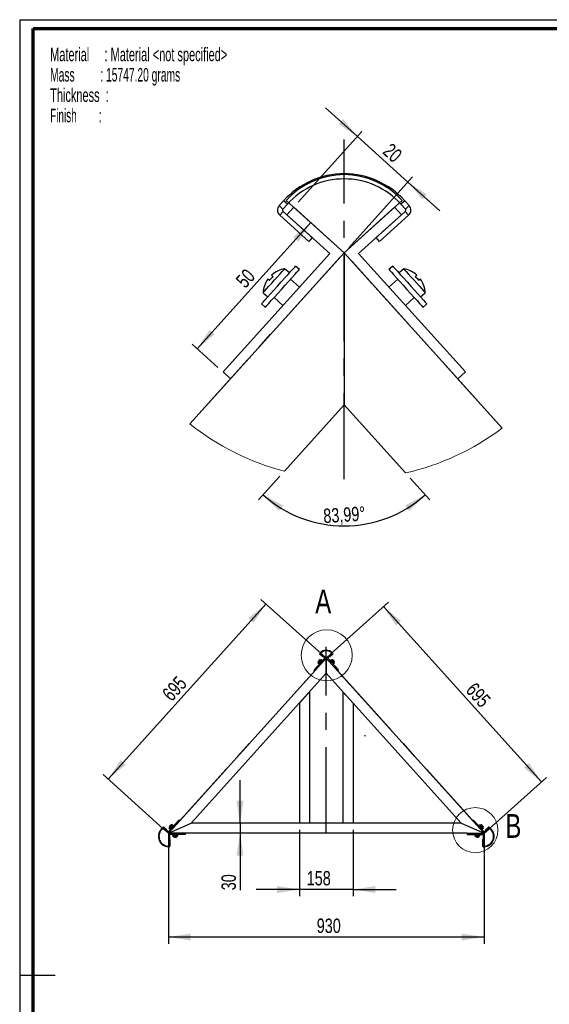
# Paper-space layout 'Sub assem Frame' of a CAD drawing. Header units: millimetres. Extents: x 7 to 203, y 7 to 289.
# Tile 4 of 6: x 7 to 85, y 144 to 289. Entities that reach past the tile are written whole.
import ezdxf

# ---------------------------------------------------------------- set-up
doc = ezdxf.new("R2010")
doc.units = ezdxf.units.MM
doc.header["$PDSIZE"] = -1
doc.linetypes.add('CENTERX2', pattern=[20.32, 12.7, -2.54, 2.54, -2.54])
for name, color, linetype in [('FORMAT', 7, 'Continuous'), ('LAYER2', 7, 'Continuous'), ('LOGO', 7, 'Continuous')]:
    doc.layers.add(name, color=color, linetype=linetype)
doc.styles.add('SLDTEXTSTYLE1', font='TXT', dxfattribs={"width": 0.75})
doc.styles.add('SLDTEXTSTYLE7', font='TXT', dxfattribs={"width": 0.605})
doc.styles.add('SLDTEXTSTYLE8', font='TXT', dxfattribs={"width": 0.549})
doc.styles.add('SLDTEXTSTYLE9', font='TXT', dxfattribs={"width": 0.565172})
doc.dimstyles.new('SLDDIMSTYLE10', dxfattribs={"dimtxt": 2.116667, "dimasz": 3.302, "dimexe": 0, "dimexo": 0.0625, "dimgap": 0.529167, "dimtad": 1, "dimlfac": 2, "dimrnd": 1e-09, "dimzin": 12, "dimdsep": 46, "dimtxsty": 'SLDTEXTSTYLE1', "dimsah": 1, "dimcen": 0.09, "dimadec": 0, "dimazin": 3, "dimtfac": 1, "dimtofl": 0, "dimtmove": 0, "dimatfit": 3, "dimfxl": 1, "dimfrac": 2, "dimtolj": 1, "dimtzin": 12, "dimarcsym": 0})
doc.dimstyles.new('SLDDIMSTYLE12', dxfattribs={"dimtxt": 2.116667, "dimasz": 3.302, "dimexe": 0, "dimexo": 0.0625, "dimgap": 0.529167, "dimtad": 1, "dimlfac": 2, "dimrnd": 1e-09, "dimzin": 12, "dimdsep": 46, "dimtxsty": 'SLDTEXTSTYLE1', "dimsah": 1, "dimcen": 0.09, "dimadec": 0, "dimazin": 3, "dimtfac": 1, "dimtmove": 0, "dimatfit": 0, "dimfxl": 1, "dimfrac": 2, "dimtolj": 1, "dimtzin": 12, "dimarcsym": 0})
doc.dimstyles.new('SLDDIMSTYLE16', dxfattribs={"dimtxt": 2.116667, "dimasz": 3.302, "dimexe": 0, "dimexo": 0.0625, "dimgap": 0.529167, "dimtad": 1, "dimlfac": 20, "dimrnd": 1e-09, "dimzin": 12, "dimdsep": 46, "dimtxsty": 'SLDTEXTSTYLE1', "dimsah": 1, "dimcen": 0.09, "dimadec": 0, "dimazin": 3, "dimtfac": 1, "dimtofl": 0, "dimtmove": 0, "dimatfit": 3, "dimfxl": 1, "dimfrac": 2, "dimtolj": 1, "dimtzin": 12, "dimarcsym": 0})
doc.dimstyles.new('SLDDIMSTYLE17', dxfattribs={"dimtxt": 2.116667, "dimasz": 3.302, "dimexe": 0, "dimexo": 0.0625, "dimgap": 0.529167, "dimtad": 1, "dimlfac": 20, "dimrnd": 1e-09, "dimzin": 12, "dimdsep": 46, "dimtxsty": 'SLDTEXTSTYLE1', "dimsah": 1, "dimcen": 0.09, "dimadec": 0, "dimazin": 3, "dimtfac": 1, "dimtmove": 0, "dimatfit": 0, "dimfxl": 1, "dimfrac": 2, "dimtolj": 1, "dimtzin": 12, "dimarcsym": 0})
doc.dimstyles.new('SLDDIMSTYLE18', dxfattribs={"dimtxt": 2.116667, "dimasz": 3.302, "dimexe": 0, "dimexo": 0.0625, "dimgap": 0.529167, "dimtad": 1, "dimdec": 4, "dimlfac": 2, "dimzin": 12, "dimdsep": 46, "dimtxsty": 'SLDTEXTSTYLE1', "dimsah": 1, "dimcen": 0.09, "dimazin": 3, "dimtfac": 1, "dimtofl": 0, "dimtmove": 0, "dimatfit": 3, "dimfxl": 1, "dimfrac": 2, "dimtolj": 1, "dimtzin": 12, "dimarcsym": 0})

# ---------------------------------------------------------------- blocks, each defined once
blk = doc.blocks.new('SW_NOTE_0_19')
at = {"layer": 'FORMAT', "color": 0, "char_height": 2, "attachment_point": 1}
for s, insert, style in [('Material     : Material <not specified>', (0, 2.58), 'SLDTEXTSTYLE7'), ('Mass         : 15747.20 grams', (0, -0.42), 'SLDTEXTSTYLE9'), ('Thickness  :', (0, -3.42), 'SLDTEXTSTYLE7'), ('Finish        :', (0, -6.42), 'SLDTEXTSTYLE8')]:
    blk.add_mtext(s, dxfattribs=dict(at, insert=insert, style=style))
blk = doc.blocks.new('_D_45')
at = {"layer": 'LOGO'}
for p, q in [((51.25, 195.62), (42.38, 203.6)), ((19.87, 177.11), (43.12, 202.93)), ((28, 169.79), (19.13, 177.77))]:
    blk.add_line(p, q, dxfattribs=at)
for points in [[(43.12, 202.93), (40.53, 200.82), (41.29, 200.14)], [(19.87, 177.11), (22.46, 179.22), (21.7, 179.9)]]:
    blk.add_solid(points, dxfattribs=at)
at = {"layer": 'LOGO', "insert": (27.66, 189.84), "char_height": 2.117, "attachment_point": 1, "rotation": 48.0051, "style": 'SLDTEXTSTYLE1'}
blk.add_mtext('695', dxfattribs=at)
blk = doc.blocks.new('_D_46')
at = {"layer": 'LOGO'}
for p, q in [((52.73, 195.62), (61.16, 203.2)), ((83.66, 176.7), (60.41, 202.53)), ((75.98, 169.79), (84.41, 177.37))]:
    blk.add_line(p, q, dxfattribs=at)
for points in [[(60.41, 202.53), (62.24, 199.74), (63, 200.42)], [(83.66, 176.7), (81.83, 179.5), (81.08, 178.82)]]:
    blk.add_solid(points, dxfattribs=at)
at = {"layer": 'LOGO', "insert": (73.98, 191.54), "char_height": 2.117, "attachment_point": 1, "rotation": 311.9949, "style": 'SLDTEXTSTYLE1'}
blk.add_mtext('695', dxfattribs=at)
blk = doc.blocks.new('_D_47')
at = {"layer": 'LOGO'}
for p, q in [((28.74, 168.12), (28.74, 152.84)), ((75.24, 168.12), (75.24, 152.84)), ((75.24, 153.84), (28.74, 153.84))]:
    blk.add_line(p, q, dxfattribs=at)
for points in [[(28.74, 153.84), (32.04, 153.33), (32.04, 154.34)], [(75.24, 153.84), (71.94, 154.34), (71.94, 153.33)]]:
    blk.add_solid(points, dxfattribs=at)
at = {"layer": 'LOGO', "insert": (50.59, 156.56), "char_height": 2.117, "attachment_point": 1, "style": 'SLDTEXTSTYLE1'}
blk.add_mtext('930', dxfattribs=at)
blk = doc.blocks.new('_D_48')
at = {"layer": 'LOGO'}
for p, q in [((48.04, 169.62), (48.04, 159.84)), ((55.94, 169.62), (55.94, 159.84)), ((48.04, 160.84), (41.69, 160.84)), ((55.94, 160.84), (48.04, 160.84)), ((55.94, 160.84), (62.29, 160.84))]:
    blk.add_line(p, q, dxfattribs=at)
for points in [[(48.04, 160.84), (44.74, 161.35), (44.74, 160.33)], [(55.94, 160.84), (59.24, 160.33), (59.24, 161.35)]]:
    blk.add_solid(points, dxfattribs=at)
at = {"layer": 'LOGO', "insert": (49.11, 163.57), "char_height": 2.117, "attachment_point": 1, "style": 'SLDTEXTSTYLE1'}
blk.add_mtext('158', dxfattribs=at)
blk = doc.blocks.new('_D_49')
at = {"layer": 'LOGO'}
for p, q in [((39.29, 170.62), (39.29, 176.97)), ((39.29, 170.62), (39.29, 169.12)), ((39.29, 169.12), (39.29, 160.73))]:
    blk.add_line(p, q, dxfattribs=at)
for points in [[(39.29, 170.62), (39.8, 173.92), (38.78, 173.92)], [(39.29, 169.12), (38.78, 165.82), (39.8, 165.82)]]:
    blk.add_solid(points, dxfattribs=at)
at = {"layer": 'LOGO', "insert": (36.56, 160.73), "char_height": 2.117, "attachment_point": 1, "rotation": 90, "style": 'SLDTEXTSTYLE1'}
blk.add_mtext('30', dxfattribs=at)
blk = doc.blocks.new('_D_50')
at = {"layer": 'LOGO'}
for p, q in [((32.99, 240.53), (49.71, 259.11)), ((36.04, 237.77), (32.24, 241.19))]:
    blk.add_line(p, q, dxfattribs=at)
for points in [[(49.71, 259.11), (47.13, 256.99), (47.88, 256.31)], [(32.99, 240.53), (35.57, 242.64), (34.82, 243.32)]]:
    blk.add_solid(points, dxfattribs=at)
at = {"layer": 'LOGO', "insert": (38.51, 250.74), "char_height": 2.117, "attachment_point": 1, "rotation": 48.0051, "style": 'SLDTEXTSTYLE1'}
blk.add_mtext('50', dxfattribs=at)
blk = doc.blocks.new('_D_51')
at = {"layer": 'LOGO'}
for p, q in [((56.58, 271.8), (51.86, 276.04)), ((47.87, 262.12), (57.25, 272.54)), ((64.01, 265.1), (56.58, 271.8)), ((55.3, 255.42), (64.68, 265.85)), ((64.01, 265.1), (68.73, 260.86))]:
    blk.add_line(p, q, dxfattribs=at)
for points in [[(56.58, 271.8), (54.47, 274.38), (53.79, 273.63)], [(64.01, 265.1), (66.13, 262.52), (66.81, 263.27)]]:
    blk.add_solid(points, dxfattribs=at)
at = {"layer": 'LOGO', "insert": (61.58, 270.97), "char_height": 2.117, "attachment_point": 1, "rotation": 318.0051, "style": 'SLDTEXTSTYLE1'}
blk.add_mtext('20', dxfattribs=at)
blk = doc.blocks.new('_D_52')
at = {"layer": 'LOGO'}
for p, q in [((45.17, 221.75), (42.03, 218.27)), ((64.33, 221.48), (67.23, 218.27))]:
    blk.add_line(p, q, dxfattribs=at)
blk.add_arc((54.63, 232.26), 17.83, 228.0051, 311.9949, dxfattribs=at)
for points in [[(42.7, 219.01), (45.04, 216.63), (45.65, 217.44)], [(66.56, 219.01), (63.61, 217.44), (64.21, 216.63)]]:
    blk.add_solid(points, dxfattribs=at)
at = {"layer": 'LOGO', "insert": (51.49, 216.94), "char_height": 2.117, "attachment_point": 1, "rotation": 3.5717, "style": 'SLDTEXTSTYLE1'}
blk.add_mtext('83,99°', dxfattribs=at)

psp = doc.layouts.new('Sub assem Frame')

# ---------------------------------------------------------------- linework, layer by layer
at = {"color": 7, "linetype": 'CENTERX2'}
for p, q in [((54.628105, 221.290857), (54.628105, 271.372572)), ((54.628105, 221.290857), (54.628105, 271.372572)), ((51.074046, 265.618496), (49.950168, 265.187033)), ((51.074046, 265.618496), (49.950168, 265.187033)), ((52.236872, 265.930109), (51.074046, 265.618496)), ((52.236872, 265.930109), (51.074046, 265.618496)), ((53.425901, 266.118452), (52.236872, 265.930109)), ((53.425901, 266.118452), (52.236872, 265.930109)), ((54.628105, 266.181462), (53.425901, 266.118452)), ((54.628105, 266.181462), (53.425901, 266.118452)), ((55.830309, 266.118452), (54.628105, 266.181462)), ((55.830309, 266.118452), (54.628105, 266.181462)), ((57.019339, 265.930109), (55.830309, 266.118452)), ((57.019339, 265.930109), (55.830309, 266.118452)), ((58.182164, 265.618496), (57.019339, 265.930109)), ((58.182164, 265.618496), (57.019339, 265.930109)), ((59.306042, 265.187033), (58.182164, 265.618496)), ((59.306042, 265.187033), (58.182164, 265.618496)), ((48.877553, 264.640436), (47.867956, 263.98471)), ((48.877553, 264.640436), (47.867956, 263.98471)), ((49.950168, 265.187033), (48.877553, 264.640436)), ((49.950168, 265.187033), (48.877553, 264.640436)), ((60.378657, 264.640436), (59.306042, 265.187033)), ((60.378657, 264.640436), (59.306042, 265.187033)), ((61.388254, 263.98471), (60.378657, 264.640436)), ((61.388254, 263.98471), (60.378657, 264.640436)), ((46.932441, 263.227031), (46.081258, 262.375713)), ((46.932441, 263.227031), (46.081258, 262.375713)), ((47.867956, 263.98471), (46.932441, 263.227031)), ((47.867956, 263.98471), (46.932441, 263.227031)), ((62.32377, 263.227031), (61.388254, 263.98471)), ((62.32377, 263.227031), (61.388254, 263.98471)), ((63.174952, 262.375713), (62.32377, 263.227031)), ((63.174952, 262.375713), (62.32377, 263.227031)), ((54.628105, 254.681468), (46.081258, 262.375713)), ((54.628105, 254.681468), (46.081258, 262.375713)), ((54.628105, 254.681468), (63.174952, 262.375713)), ((54.628105, 254.681468), (63.174952, 262.375713)), ((31.908007, 229.443744), (54.628105, 254.681468)), ((31.908007, 229.443744), (54.628105, 254.681468)), ((77.900301, 228.830472), (54.628105, 254.681468)), ((77.900301, 228.830472), (54.628105, 254.681468)), ((51.989219, 169.120816), (51.989219, 196.61627)), ((51.989219, 169.120816), (51.989219, 196.61627)), ((28.739219, 169.120816), (51.989219, 194.947159)), ((28.739219, 169.120816), (51.989219, 194.947159)), ((75.239219, 169.120816), (51.989219, 194.947159)), ((75.239219, 169.120816), (51.989219, 194.947159)), ((57.784435, 183.408234), (57.692222, 183.591841)), ((57.784435, 183.408234), (57.692222, 183.591841))]:
    psp.add_line(p, q, dxfattribs=at)
at = {"color": 7, "linetype": 'Continuous', "lineweight": 25}
for p, q in [((45.709656, 262.33659), (45.059126, 261.613973)), ((45.059126, 261.613973), (45.616529, 261.112169)), ((46.267059, 261.834786), (45.616529, 261.112169)), ((46.267059, 261.834786), (45.709656, 262.33659)), ((46.192467, 260.257304), (47.196064, 261.372112)), ((54.628105, 254.681468), (47.196064, 261.372112)), ((54.628105, 254.681468), (62.060146, 261.372112)), ((63.063744, 260.257304), (62.060146, 261.372112)), ((63.546554, 262.33659), (62.989151, 261.834786)), ((63.639681, 261.112169), (62.989151, 261.834786)), ((64.197084, 261.613973), (63.546554, 262.33659)), ((63.639681, 261.112169), (64.197084, 261.613973)), ((45.635064, 260.759108), (45.133265, 260.2017)), ((45.133265, 260.2017), (49.406689, 256.354578)), ((45.635064, 260.759108), (49.908487, 256.911986)), ((52.509702, 254.570253), (46.192467, 260.257304)), ((56.746509, 254.570253), (63.063744, 260.257304)), ((59.347723, 256.911986), (63.621147, 260.759108)), ((59.849521, 256.354578), (64.122945, 260.2017)), ((64.122945, 260.2017), (63.621147, 260.759108)), ((49.908487, 256.911986), (49.406689, 256.354578)), ((59.849521, 256.354578), (59.347723, 256.911986)), ((36.78668, 237.10496), (52.509702, 254.570253)), ((37.901487, 236.101359), (54.628105, 254.681468)), ((71.354724, 236.101359), (54.628105, 254.681468)), ((54.628105, 254.681468), (54.628105, 232.262112)), ((72.46953, 237.10496), (56.746509, 254.570253)), ((48.031037, 252.2109), (47.473634, 252.712697)), ((61.782576, 252.712697), (61.225173, 252.2109)), ((46.55367, 251.69079), (45.864685, 252.311044)), ((63.391526, 252.311044), (62.702541, 251.69079)), ((48.043695, 249.609366), (46.743088, 250.780233)), ((62.513123, 250.780233), (61.212516, 249.609366)), ((42.686628, 248.780825), (43.375613, 248.160571)), ((65.880598, 248.160571), (66.569583, 248.780825)), ((42.455648, 247.138664), (43.013051, 246.636868)), ((44.301001, 248.067536), (45.601609, 246.896677)), ((63.654602, 246.896677), (64.95521, 248.067536)), ((66.243159, 246.636868), (66.800562, 247.138664)), ((37.901487, 236.101359), (36.78668, 237.10496)), ((71.354724, 236.101359), (72.46953, 237.10496)), ((31.90801, 229.443744), (37.901487, 236.101359)), ((77.900297, 228.830472), (71.354724, 236.101359)), ((45.83555, 222.495251), (54.628105, 232.262112)), ((63.663001, 222.226054), (54.628105, 232.262112)), ((50.205077, 193.189508), (51.777379, 194.936038)), ((50.316557, 193.089149), (51.989219, 194.947159)), ((50.771974, 194.192879), (51.273772, 194.750282)), ((50.795072, 194.357095), (51.112877, 194.710117)), ((50.813862, 194.457913), (50.815387, 194.45654)), ((50.827714, 194.142699), (51.329512, 194.700102)), ((50.868665, 194.559948), (50.890657, 194.54015)), ((50.940836, 194.595891), (50.918845, 194.615688)), ((51.016106, 194.679501), (51.014581, 194.680874)), ((51.097374, 195.712671), (51.032321, 195.640409)), ((51.032321, 195.640409), (51.088062, 195.59023)), ((51.089915, 195.554923), (51.039735, 195.499183)), ((51.039735, 195.499183), (51.467078, 195.11447)), ((51.153115, 195.662491), (51.088062, 195.59023)), ((51.089915, 195.554923), (51.517258, 195.170211)), ((51.153115, 195.662491), (51.097374, 195.712671)), ((51.181776, 194.648092), (51.112877, 194.710117)), ((51.145655, 195.504743), (51.246015, 195.616224)), ((51.777379, 194.936038), (51.145655, 195.504743)), ((51.330778, 194.439949), (51.200718, 194.557036)), ((51.989219, 194.947159), (51.246015, 195.616224)), ((51.329512, 194.700102), (51.273772, 194.750282)), ((51.517258, 195.170211), (51.467078, 195.11447)), ((51.989219, 194.947159), (52.732423, 195.616224)), ((53.661881, 193.089149), (51.989219, 194.947159)), ((51.989219, 194.947159), (51.989219, 192.705223)), ((52.20106, 194.936038), (52.832783, 195.504743)), ((53.773362, 193.189508), (52.20106, 194.936038)), ((52.461181, 195.170211), (52.888523, 195.554923)), ((52.511361, 195.11447), (52.461181, 195.170211)), ((52.511361, 195.11447), (52.938703, 195.499183)), ((52.777721, 194.557036), (52.64766, 194.439949)), ((52.704666, 194.750282), (52.648926, 194.700102)), ((52.648926, 194.700102), (53.150725, 194.142699)), ((52.704666, 194.750282), (53.206465, 194.192879)), ((52.832783, 195.504743), (52.732423, 195.616224)), ((52.865561, 194.710117), (52.796663, 194.648092)), ((52.881064, 195.712671), (52.825324, 195.662491)), ((52.890377, 195.59023), (52.825324, 195.662491)), ((52.865561, 194.710117), (53.183367, 194.357095)), ((52.946117, 195.640409), (52.881064, 195.712671)), ((52.938703, 195.499183), (52.888523, 195.554923)), ((52.890377, 195.59023), (52.946117, 195.640409)), ((52.963857, 194.680874), (52.962332, 194.679501)), ((53.059593, 194.615688), (53.037602, 194.595891)), ((53.087782, 194.54015), (53.109773, 194.559948)), ((53.163052, 194.45654), (53.164577, 194.457913)), ((30.411881, 170.978826), (50.316557, 193.089149)), ((50.316557, 193.089149), (50.205077, 193.189508)), ((50.771974, 194.192879), (50.827714, 194.142699)), ((50.795072, 194.357095), (50.86397, 194.29507)), ((50.956509, 194.285766), (51.08657, 194.16868)), ((52.891869, 194.16868), (53.02193, 194.285766)), ((53.114469, 194.29507), (53.183367, 194.357095)), ((53.150725, 194.142699), (53.206465, 194.192879)), ((53.661881, 193.089149), (53.773362, 193.189508)), ((73.566557, 170.978826), (53.661881, 193.089149)), ((32.107873, 170.620816), (51.989219, 192.705223)), ((71.870566, 170.620816), (51.989219, 192.705223)), ((48.039219, 188.317522), (49.539219, 189.983738)), ((49.539219, 189.983738), (49.539219, 170.620816)), ((54.439219, 189.983738), (54.439219, 170.620816)), ((55.939219, 188.317522), (54.439219, 189.983738)), ((48.039219, 188.317522), (48.039219, 170.620816)), ((55.939219, 188.317522), (55.939219, 170.620816)), ((27.671657, 169.691139), (27.949588, 169.999867)), ((27.727398, 169.64096), (28.005328, 169.949687)), ((28.005328, 169.949687), (27.949588, 169.999867)), ((28.096375, 169.901361), (27.996015, 169.78988)), ((28.739219, 169.120816), (27.996015, 169.78988)), ((28.090814, 170.007281), (28.040635, 169.951541)), ((28.040635, 169.951541), (28.467977, 169.566829)), ((28.090814, 170.007281), (28.518157, 169.622569)), ((28.728098, 169.332656), (28.096375, 169.901361)), ((30.300401, 171.079186), (28.728098, 169.332656)), ((30.411881, 170.978826), (28.739219, 169.120816)), ((28.739219, 169.120816), (32.107873, 170.620816)), ((28.860103, 169.852944), (29.361902, 170.410347)), ((28.860103, 169.852944), (28.915843, 169.802764)), ((28.883201, 170.01716), (29.201007, 170.370182)), ((28.883201, 170.01716), (28.952099, 169.955135)), ((28.901991, 170.117978), (28.903516, 170.116605)), ((28.915843, 169.802764), (29.417642, 170.360167)), ((28.956795, 170.220013), (28.978786, 170.200215)), ((29.028966, 170.255956), (29.006975, 170.275753)), ((29.044638, 169.945831), (29.174699, 169.828745)), ((29.104236, 170.339566), (29.102711, 170.340939)), ((29.269905, 170.308157), (29.201007, 170.370182)), ((29.418908, 170.100014), (29.288847, 170.217101)), ((29.417642, 170.360167), (29.361902, 170.410347)), ((30.411881, 170.978826), (30.300401, 171.079186)), ((71.870566, 170.620816), (32.107873, 170.620816)), ((49.539219, 170.620816), (48.039219, 170.620816)), ((55.939219, 170.620816), (54.439219, 170.620816)), ((71.870566, 170.620816), (75.239219, 169.120816)), ((73.566557, 170.978826), (73.678038, 171.079186)), ((73.566557, 170.978826), (75.239219, 169.120816)), ((73.678038, 171.079186), (75.25034, 169.332656)), ((74.689592, 170.217101), (74.559531, 170.100014)), ((74.616537, 170.410347), (74.560797, 170.360167)), ((74.560797, 170.360167), (75.062595, 169.802764)), ((74.616537, 170.410347), (75.118335, 169.852944)), ((74.777432, 170.370182), (74.708533, 170.308157)), ((74.777432, 170.370182), (75.095238, 170.01716)), ((74.803739, 169.828745), (74.9338, 169.945831)), ((74.875728, 170.340939), (74.874203, 170.339566)), ((74.971464, 170.275753), (74.949473, 170.255956)), ((74.999652, 170.200215), (75.021644, 170.220013)), ((75.026339, 169.955135), (75.095238, 170.01716)), ((75.062595, 169.802764), (75.118335, 169.852944)), ((75.074922, 170.116605), (75.076447, 170.117978)), ((75.239219, 169.120816), (75.982423, 169.78988)), ((75.25034, 169.332656), (75.882064, 169.901361)), ((75.887624, 170.007281), (75.460282, 169.622569)), ((75.937804, 169.951541), (75.510462, 169.566829)), ((75.882064, 169.901361), (75.982423, 169.78988)), ((75.937804, 169.951541), (75.887624, 170.007281)), ((76.028851, 169.999867), (75.973111, 169.949687)), ((76.251041, 169.64096), (75.973111, 169.949687)), ((76.306781, 169.691139), (76.028851, 169.999867)), ((27.671657, 169.691139), (27.727398, 169.64096)), ((28.467977, 169.566829), (28.518157, 169.622569)), ((31.239219, 169.120816), (28.739219, 169.120816)), ((28.739219, 169.120816), (28.739219, 167.620816)), ((31.239219, 168.970816), (28.889219, 168.970816)), ((28.889219, 168.970816), (28.889219, 167.620816)), ((29.364219, 168.795816), (29.364219, 168.720816)), ((30.114219, 168.795816), (29.364219, 168.795816)), ((30.114219, 168.720816), (29.364219, 168.720816)), ((29.501719, 168.720816), (29.501719, 168.628111)), ((29.976719, 168.628111), (29.501719, 168.628111)), ((29.556719, 168.970816), (29.556719, 168.795816)), ((29.589219, 168.576674), (29.589219, 168.574623)), ((29.701719, 168.576674), (29.701719, 168.547085)), ((29.776719, 168.547085), (29.776719, 168.576674)), ((29.889219, 168.574623), (29.889219, 168.576674)), ((29.921719, 168.795816), (29.921719, 168.970816)), ((29.976719, 168.628111), (29.976719, 168.720816)), ((30.114219, 168.720816), (30.114219, 168.795816)), ((31.239219, 169.120816), (31.239219, 168.970816)), ((72.739219, 169.120816), (31.239219, 169.120816)), ((72.739219, 169.120816), (72.739219, 168.970816)), ((72.739219, 169.120816), (75.239219, 169.120816)), ((72.739219, 168.970816), (75.089219, 168.970816)), ((73.864219, 168.795816), (73.864219, 168.720816)), ((74.614219, 168.795816), (73.864219, 168.795816)), ((74.614219, 168.720816), (73.864219, 168.720816)), ((74.001719, 168.720816), (74.001719, 168.628111)), ((74.476719, 168.628111), (74.001719, 168.628111)), ((74.056719, 168.970816), (74.056719, 168.795816)), ((74.089219, 168.576674), (74.089219, 168.574623)), ((74.201719, 168.576674), (74.201719, 168.547085)), ((74.276719, 168.547085), (74.276719, 168.576674)), ((74.389219, 168.574623), (74.389219, 168.576674)), ((74.421719, 168.795816), (74.421719, 168.970816)), ((74.476719, 168.628111), (74.476719, 168.720816)), ((74.614219, 168.720816), (74.614219, 168.795816)), ((75.089219, 168.970816), (75.089219, 167.620816)), ((75.239219, 169.120816), (75.239219, 167.620816)), ((75.510462, 169.566829), (75.460282, 169.622569)), ((76.251041, 169.64096), (76.306781, 169.691139)), ((28.889219, 167.620816), (28.739219, 167.620816)), ((28.805044, 167.220816), (28.805044, 167.145816)), ((28.864219, 167.220816), (28.805044, 167.220816)), ((28.864219, 167.145816), (28.805044, 167.145816)), ((28.864219, 167.145816), (28.864219, 167.220816)), ((28.889219, 168.220816), (28.889219, 167.245816)), ((28.964219, 168.220816), (28.889219, 168.220816)), ((28.889219, 167.245816), (28.964219, 167.245816)), ((28.964219, 168.220816), (28.964219, 167.245816)), ((75.014219, 168.220816), (75.014219, 167.245816)), ((75.014219, 168.220816), (75.089219, 168.220816)), ((75.014219, 167.245816), (75.089219, 167.245816)), ((75.089219, 168.220816), (75.089219, 167.245816)), ((75.089219, 167.620816), (75.239219, 167.620816)), ((75.114219, 167.220816), (75.114219, 167.145816)), ((75.114219, 167.220816), (75.173395, 167.220816)), ((75.114219, 167.145816), (75.173395, 167.145816)), ((75.173395, 167.145816), (75.173395, 167.220816))]:
    psp.add_line(p, q, dxfattribs=at)
at = {"color": 7, "linetype": 'Continuous'}
for p, q in [((51.989219, 194.947159), (51.134535, 195.716583)), ((51.989219, 194.947159), (51.134535, 195.716583)), ((51.989219, 194.947159), (52.843904, 195.716583)), ((51.989219, 194.947159), (52.843904, 195.716583)), ((27.884535, 169.89024), (27.646197, 169.625492)), ((27.884535, 169.89024), (27.646197, 169.625492)), ((28.739219, 169.120816), (27.884535, 169.89024)), ((28.739219, 169.120816), (27.884535, 169.89024)), ((75.239219, 169.120816), (76.093904, 169.89024)), ((75.239219, 169.120816), (76.093904, 169.89024)), ((76.093904, 169.89024), (76.332242, 169.625492)), ((76.093904, 169.89024), (76.332242, 169.625492)), ((28.739219, 169.120816), (28.739219, 167.170816)), ((28.739219, 169.120816), (28.739219, 167.170816)), ((75.239219, 169.120816), (75.239219, 167.170816)), ((75.239219, 169.120816), (75.239219, 167.170816))]:
    psp.add_line(p, q, dxfattribs=at)
at = {"color": 7, "linetype": 'Continuous', "lineweight": 25, "flags": 128}
for points in [[(42.455648, 247.138664), (42.514308, 247.203827), (42.687541, 247.396253), (42.967249, 247.706957), (43.340354, 248.121411), (43.789408, 248.62022), (44.293414, 249.180079), (44.828807, 249.774799), (45.370551, 250.376575), (45.893316, 250.957266), (46.372655, 251.489722), (46.786159, 251.949042), (47.11449, 252.313756), (47.342296, 252.566807), (47.458926, 252.696358), (47.473634, 252.712697)], [(61.782576, 252.712697), (61.797284, 252.696358), (61.913914, 252.566807), (62.141721, 252.313756), (62.470052, 251.949042), (62.883555, 251.489722), (63.362895, 250.957266), (63.885659, 250.376575), (64.427403, 249.774799), (64.962796, 249.180079), (65.466803, 248.62022), (65.915857, 248.121411), (66.288961, 247.706957), (66.568669, 247.396253), (66.741903, 247.203827), (66.800562, 247.138664)], [(42.686628, 248.780825), (42.745553, 248.846285), (42.91796, 249.037795), (43.19106, 249.341153), (43.5446, 249.733873), (43.952359, 250.186816), (44.384095, 250.666395), (44.807789, 251.137033), (45.192018, 251.56384), (45.508283, 251.91515), (45.733132, 252.164915), (45.849885, 252.294608), (45.864685, 252.311044)], [(43.013051, 246.636868), (43.071711, 246.702031), (43.244944, 246.894457), (43.524653, 247.205161), (43.897757, 247.619607), (44.346811, 248.118423), (44.850817, 248.678282), (45.38621, 249.272995), (45.927954, 249.874771), (46.450719, 250.455462), (46.930059, 250.987925), (47.343562, 251.447246), (47.671893, 251.811959), (47.899699, 252.065011), (48.016329, 252.194561), (48.031037, 252.2109)], [(44.144277, 251.16878), (44.102609, 251.206294), (44.064892, 251.240246), (44.031184, 251.270592), (44.001537, 251.29728), (43.975994, 251.32028), (43.954598, 251.33954), (43.937379, 251.355045), (43.924365, 251.366757)], [(44.896975, 252.004884), (44.890306, 252.01089), (44.88554, 252.015181), (44.882679, 252.017759), (44.881725, 252.018616)], [(61.225173, 252.2109), (61.239881, 252.194561), (61.356511, 252.065011), (61.584317, 251.811959), (61.912649, 251.447246), (62.326152, 250.987925), (62.805492, 250.455462), (63.328256, 249.874771), (63.87, 249.272995), (64.405393, 248.678282), (64.9094, 248.118423), (65.358454, 247.619607), (65.731557, 247.205161), (66.011266, 246.894457), (66.1845, 246.702031), (66.243159, 246.636868)], [(63.391526, 252.311044), (63.406325, 252.294608), (63.523079, 252.164915), (63.747927, 251.91515), (64.064193, 251.56384), (64.448421, 251.137033), (64.872115, 250.666395), (65.303851, 250.186816), (65.71161, 249.733873), (66.065151, 249.341153), (66.338251, 249.037795), (66.510657, 248.846285), (66.569583, 248.780825), (66.569583, 248.780825)], [(64.374485, 252.018616), (64.373532, 252.017759), (64.370671, 252.015181), (64.365904, 252.01089), (64.359236, 252.004884)], [(65.331846, 251.366757), (65.318832, 251.355045), (65.301612, 251.33954), (65.280216, 251.32028), (65.254674, 251.29728), (65.225027, 251.270592), (65.191319, 251.240246), (65.153602, 251.206294), (65.111934, 251.16878)], [(42.87453, 249.789007), (42.875485, 249.788143), (42.878346, 249.785573), (42.883112, 249.781281), (42.889781, 249.775276)], [(43.422565, 250.809357), (43.43558, 250.797637), (43.4528, 250.78214), (43.474196, 250.762873), (43.499738, 250.73988), (43.529385, 250.713192), (43.563093, 250.682846), (43.60081, 250.648894), (43.642478, 250.61138)], [(65.613732, 250.61138), (65.6554, 250.648894), (65.693117, 250.682846), (65.726825, 250.713192), (65.756472, 250.73988), (65.782015, 250.762873), (65.803411, 250.78214), (65.82063, 250.797637), (65.833645, 250.809357)], [(66.36643, 249.775276), (66.373098, 249.781281), (66.377865, 249.785573), (66.380726, 249.788143), (66.38168, 249.789007)]]:
    psp.add_lwpolyline(points, dxfattribs=at)
at = {"color": 7, "linetype": 'Continuous', "lineweight": 18}
for centre, radius in [((52.056511, 195.369035), 3.761539), ((73.926956, 169.588685), 3.332007)]:
    psp.add_circle(centre, radius, dxfattribs=at)
at = {"color": 7, "linetype": 'Continuous', "lineweight": 25}
for centre, radius, start, end in [((54.628105, 254.307799), 12.000009, 41.99497262, 138.00502738), ((54.628105, 254.307817), 11.249994, 41.99488705, 138.00511295), ((45.802335, 260.944906), 1.000005, 138.00517554, 228.00492308), ((63.453875, 260.944906), 1.000005, 311.99507692, 41.99482446), ((45.802323, 260.944905), 0.249992, 138.00438268, 228.00569181), ((63.453888, 260.944905), 0.249992, 311.99430819, 41.99561732), ((46.432486, 248.604253), 3.436962, 131.7410594, 144.26881967), ((46.432333, 248.604477), 3.730964, 114.300214, 132.23737594), ((46.432408, 248.60445), 3.749819, 98.70807768, 114.4271176), ((62.823802, 248.60445), 3.749819, 65.5728824, 81.29192232), ((62.823878, 248.604477), 3.730964, 47.76262406, 65.699786), ((62.823724, 248.604253), 3.436962, 35.73118033, 48.2589406), ((46.432509, 248.604278), 3.75004, 161.58336571, 177.30159537), ((46.432466, 248.604288), 3.731197, 143.77330055, 161.70937722), ((62.823745, 248.604288), 3.731197, 18.29062278, 36.22669945), ((62.823701, 248.604278), 3.75004, 2.69840463, 18.41663429), ((51.989219, 194.909793), 1.2, 41.9949226, 138.0050774), ((51.989219, 194.909793), 1.125, 41.9949226, 138.0050774), ((51.169656, 194.33944), 0.375, 161.58325588, 177.30155764), ((51.169656, 194.33944), 0.37312, 143.77325859, 161.70929173), ((51.169656, 194.33944), 0.343693, 131.74112468, 144.26903012), ((51.169656, 194.33944), 0.37312, 114.30086307, 132.23689621), ((51.106642, 195.573503), 0.1, 138.0050774, 228.0050774), ((51.169656, 194.33944), 0.375, 98.70859716, 114.42689892), ((51.106642, 195.573503), 0.025, 138.0050774, 228.0050774), ((52.808783, 194.33944), 0.375, 65.57310108, 81.29140284), ((52.871797, 195.573503), 0.025, 311.9949226, 41.9949226), ((52.871797, 195.573503), 0.1, 311.9949226, 41.9949226), ((52.808783, 194.33944), 0.37312, 47.76310379, 65.69913693), ((52.808783, 194.33944), 0.343693, 35.73096988, 48.25887532), ((52.808783, 194.33944), 0.37312, 18.29070827, 36.22674141), ((52.808783, 194.33944), 0.375, 2.69844236, 18.41674412), ((28.023908, 169.932961), 0.1, 48.0050774, 138.0050774), ((28.023908, 169.932961), 0.025, 48.0050774, 138.0050774), ((29.257785, 169.999505), 0.375, 161.58325588, 177.30155764), ((29.257785, 169.999505), 0.37312, 143.77325859, 161.70929173), ((29.257785, 169.999505), 0.343693, 131.74112468, 144.26903012), ((29.257785, 169.999505), 0.37312, 114.30086307, 132.23689621), ((29.257785, 169.999505), 0.375, 98.70859716, 114.42689892), ((74.720653, 169.999505), 0.375, 65.57310108, 81.29140284), ((74.720653, 169.999505), 0.37312, 47.76310379, 65.69913693), ((74.720653, 169.999505), 0.343693, 35.73096988, 48.25887532), ((74.720653, 169.999505), 0.37312, 18.29070827, 36.22674141), ((74.720653, 169.999505), 0.375, 2.69844236, 18.41674412), ((75.954531, 169.932961), 0.1, 41.9949226, 131.9949226), ((75.954531, 169.932961), 0.025, 41.9949226, 131.9949226), ((28.805044, 168.670816), 1.525, 138.0050774, 270), ((28.805044, 168.670816), 1.45, 138.0050774, 270), ((29.739219, 168.918316), 0.375, 230.70351976, 246.42182152), ((29.739219, 168.918316), 0.37312, 246.29578567, 264.23181881), ((29.739219, 168.918316), 0.343693, 263.73604728, 276.26395272), ((29.739219, 168.918316), 0.37312, 275.76818119, 293.70421433), ((29.739219, 168.918316), 0.375, 293.57817848, 309.29648024), ((74.239219, 168.918316), 0.375, 230.70351976, 246.42182152), ((74.239219, 168.918316), 0.37312, 246.29578567, 264.23181881), ((74.239219, 168.918316), 0.343693, 263.73604728, 276.26395272), ((74.239219, 168.918316), 0.37312, 275.76818119, 293.70421433), ((74.239219, 168.918316), 0.375, 293.57817848, 309.29648024), ((75.173395, 168.670816), 1.525, 270, 41.9949226), ((75.173395, 168.670816), 1.45, 270, 41.9949226), ((28.864219, 167.245816), 0.025, 270, 0), ((28.864219, 167.245816), 0.1, 270, 0), ((75.114219, 167.245816), 0.1, 180, 270), ((75.114219, 167.245816), 0.025, 180, 270)]:
    psp.add_arc(centre, radius, start, end, dxfattribs=at)
at = {"color": 7, "linetype": 'Continuous', "lineweight": 18}
for centre, radius, start, end in [((55.300975, 258.900126), 37.615279, 231.54494135, 255.42555262), ((55.301021, 258.900208), 37.615373, 282.84428818, 306.92713813)]:
    psp.add_arc(centre, radius, start, end, dxfattribs=at)
at = {"color": 7, "linetype": 'Continuous'}
for centre, radius, start, end in [((51.989219, 194.947159), 1.15, 41.9949226, 138.0050774), ((51.989219, 194.947159), 1.15, 41.9949226, 138.0050774), ((28.739219, 168.641505), 1.47069, 138.0050774, 270), ((28.739219, 168.641505), 1.47069, 138.0050774, 270), ((75.239219, 168.641505), 1.47069, 270, 41.9949226), ((75.239219, 168.641505), 1.47069, 270, 41.9949226)]:
    psp.add_arc(centre, radius, start, end, dxfattribs=at)
for p in [(40.489219, 182.145432), (40.489219, 182.145432), (63.489219, 182.145432), (63.489219, 182.145432)]:
    psp.add_point(p, dxfattribs=at)
at = {"layer": 'LAYER2', "lineweight": 70}
for p, q in [((8.851931, 9.389971), (8.851931, 287.702192)), ((8.851931, 287.702192), (201.351931, 287.702192))]:
    psp.add_line(p, q, dxfattribs=at)
at = {"layer": 'LOGO'}
for p, q in [((6.851931, 289.01784), (203.353041, 289.01784)), ((6.851931, 289.01784), (6.851931, 7.389971)), ((6.851931, 148.203906), (12.089222, 148.203906))]:
    psp.add_line(p, q, dxfattribs=at)

# ---------------------------------------------------------------- block references
at = {"layer": 'FORMAT', "color": 218}
psp.add_blockref('SW_NOTE_0_19', (11.330622, 282.321667), dxfattribs=at)

# ---------------------------------------------------------------- texts
at = {"color": 7, "linetype": 'Continuous', "lineweight": 18, "char_height": 3.5, "attachment_point": 1, "style": 'SLDTEXTSTYLE1'}
for s, insert in [('A', (50.375439, 205.051224)), ('B', (78.378296, 171.956939))]:
    psp.add_mtext(s, dxfattribs=dict(at, insert=insert))

# ---------------------------------------------------------------- dimensions: what is measured, and where the dimension line sits
at = {"layer": 'LOGO'}
for base, p1, p2, angle, dimstyle, picture, middle in [((56.579485, 271.795314), (54.628105, 254.681465), (47.196064, 261.372113), 318.0050774, 'SLDDIMSTYLE12', '_D_51', (60.914344, 267.892885)), ((49.713645, 259.105676), (36.78668, 237.104959), (47.196064, 261.372113), 48.0050774, 'SLDDIMSTYLE10', '_D_50', (41.586752, 250.078238)), ((43.119592, 202.931984), (28.739219, 169.120816), (51.989219, 194.947159), 48.0050774, 'SLDDIMSTYLE16', '_D_45', (31.261183, 189.75954)), ((60.413149, 202.530748), (75.239219, 169.120816), (51.989219, 194.947159), 311.9949226, 'SLDDIMSTYLE16', '_D_46', (73.520409, 187.971066)), ((39.291307, 169.120816), (32.107873, 170.620816), (28.739219, 169.120816), 90, 'SLDDIMSTYLE17', '_D_49', (39.291307, 162.291911))]:
    dim = psp.add_linear_dim(base=base, p1=p1, p2=p2, angle=angle, dimstyle=dimstyle, dxfattribs=at)
    dim.commit()
    dim.dimension.update_dxf_attribs({"geometry": picture, "text_midpoint": middle, "dimtype": 160})
dim = psp.add_angular_dim_2l(base=(54.628105, 214.433407), line1=((45.835552, 222.49525), (54.628106, 232.262112)), line2=((63.663, 222.226054), (54.628104, 232.262112)), dimstyle='SLDDIMSTYLE18', dxfattribs=at)
dim.commit()
dim.dimension.update_dxf_attribs({"geometry": '_D_52', "text_midpoint": (55.73879, 214.468037), "dimtype": 162})
for base, p1, p2, dimstyle, picture, middle in [((48.039219, 160.837526), (55.939219, 170.620816), (48.039219, 170.620816), 'SLDDIMSTYLE17', '_D_48', (51.454258, 160.837526)), ((28.739219, 153.835177), (75.239219, 169.120816), (28.739219, 169.120816), 'SLDDIMSTYLE16', '_D_47', (52.932132, 153.835177))]:
    dim = psp.add_linear_dim(base=base, p1=p1, p2=p2, dimstyle=dimstyle, dxfattribs=at)
    dim.commit()
    dim.dimension.update_dxf_attribs({"geometry": picture, "text_midpoint": middle, "dimtype": 160})

doc.saveas('drawing.dxf')
